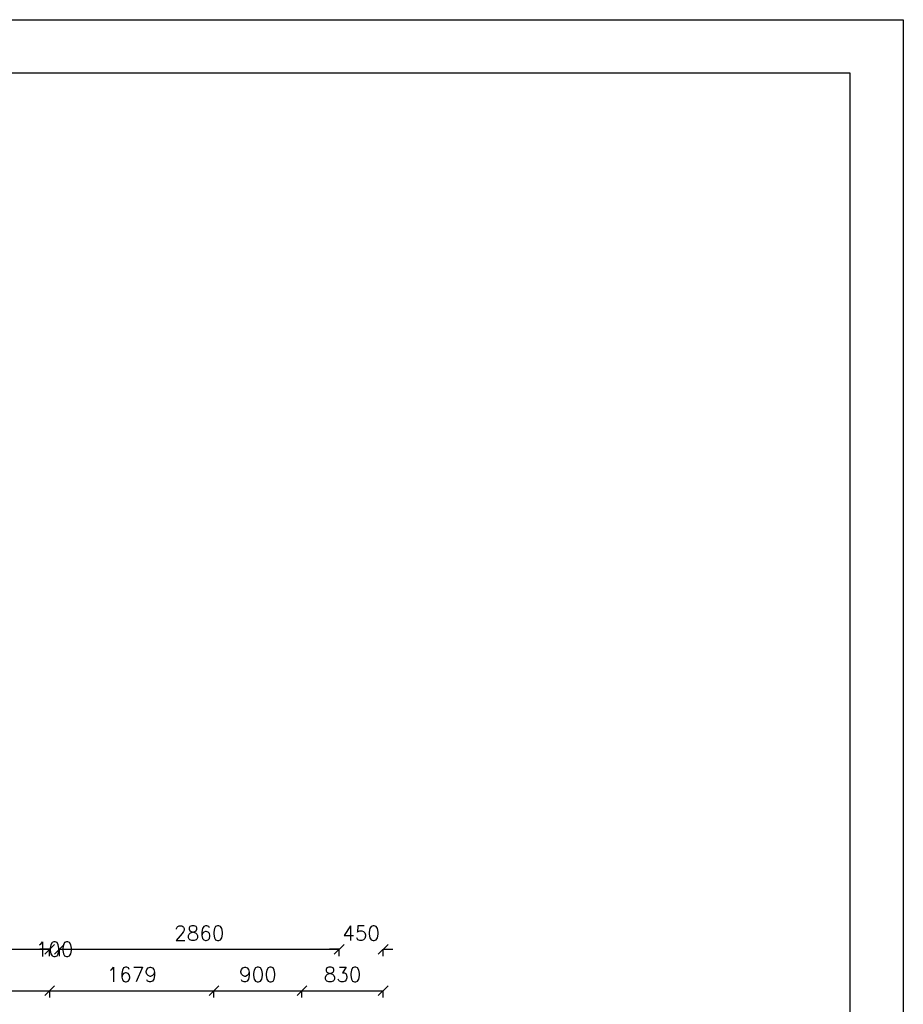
# Model space of a CAD drawing. Header units: millimetres. Extents: x -29041 to 64500, y 110629 to 283923.
# Tile 48 of 49: x 46870 to 55905, y 197174 to 207247. Entities that reach past the tile are written whole.
import ezdxf

# ---------------------------------------------------------------- set-up
doc = ezdxf.new("R2010")
doc.units = ezdxf.units.MM
for name, color, linetype in [('beton', 7, 'Continuous'), ('LC_Rzutnia', 7, 'Continuous'), ('sciany', 7, 'Continuous')]:
    doc.layers.add(name, color=color, linetype=linetype)
doc.layers.add('NIE do druku', color=215, linetype='Continuous', plot=False)
doc.styles.add('TXT 50', font='simplex.shx', dxfattribs={"height": 150})
doc.styles.add('txt150', font='arial.ttf', dxfattribs={"height": 150})
doc.dimstyles.new('wymiary1do50', dxfattribs={"dimtxt": 150, "dimasz": 100, "dimexe": 0.18, "dimexo": 0.066, "dimgap": 90, "dimtad": 1, "dimdec": 0, "dimzin": 0, "dimdsep": 46, "dimtxsty": 'txt150', "dimblk": 'OBLIQUE', "dimcen": 0.09, "dimclrd": 1, "dimclre": 1, "dimadec": 0, "dimazin": 0, "dimtfac": 1, "dimtdec": 0, "dimtix": 1, "dimtofl": 0, "dimtmove": 2, "dimatfit": 3, "dimfxl": 1, "dimtfillclr": 256, "dimtolj": 1, "dimtzin": 0, "dimarcsym": 0})

# ---------------------------------------------------------------- blocks, each defined once
blk = doc.blocks.new('_Oblique')
at = {"layer": 'sciany', "color": 0, "lineweight": -2}
blk.add_line((-0.5, -0.5), (0.5, 0.5), dxfattribs=at)
blk = doc.blocks.new('*D428')
at = {"layer": 'beton', "color": 1, "lineweight": -2}
for p, q in [((44676, 197667), (44676, 197737)), ((44676, 197737), (47176, 197737)), ((47176, 197667), (47176, 197737))]:
    blk.add_line(p, q, dxfattribs=at)
at = {"layer": 'Defpoints', "color": 0}
for p in [(47176, 197737), (44676, 197667), (47176, 197667)]:
    blk.add_point(p, dxfattribs=at)
at = {"layer": 'beton', "color": 1, "lineweight": -2, "xscale": 100, "yscale": 100, "zscale": 100, "rotation": 180}
blk.add_blockref('_Oblique', (44676, 197737), dxfattribs=at)
at = {"layer": 'beton', "color": 1, "lineweight": -2, "xscale": 100, "yscale": 100, "zscale": 100}
blk.add_blockref('_Oblique', (47176, 197737), dxfattribs=at)
at = {"layer": 'beton', "color": 0, "insert": (45926, 197902), "char_height": 150, "attachment_point": 5, "style": 'TXT 50'}
blk.add_mtext('\\A1;2500', dxfattribs=at)
blk = doc.blocks.new('*D429')
at = {"layer": 'beton', "color": 1, "lineweight": -2}
for p, q in [((47176, 197737), (47076, 197737)), ((47176, 197667), (47176, 197737)), ((47276, 197667), (47276, 197737)), ((47276, 197737), (47376, 197737))]:
    blk.add_line(p, q, dxfattribs=at)
at = {"layer": 'Defpoints', "color": 0}
for p in [(47276, 197737), (47176, 197667), (47276, 197667)]:
    blk.add_point(p, dxfattribs=at)
at = {"layer": 'beton', "color": 1, "lineweight": -2, "xscale": 100, "yscale": 100, "zscale": 100}
blk.add_blockref('_Oblique', (47176, 197737), dxfattribs=at)
at = {"layer": 'beton', "color": 1, "lineweight": -2, "xscale": 100, "yscale": 100, "zscale": 100, "rotation": 180}
blk.add_blockref('_Oblique', (47276, 197737), dxfattribs=at)
at = {"layer": 'beton', "color": 0, "insert": (47226, 197737), "char_height": 150, "attachment_point": 5, "style": 'TXT 50'}
blk.add_mtext('\\A1;100', dxfattribs=at)
blk = doc.blocks.new('*D430')
at = {"layer": 'beton', "color": 1, "lineweight": -2}
for p, q in [((47276, 197667), (47276, 197737)), ((47276, 197737), (50136, 197737)), ((50136, 197667), (50136, 197737))]:
    blk.add_line(p, q, dxfattribs=at)
at = {"layer": 'Defpoints', "color": 0}
for p in [(50136, 197737), (47276, 197667), (50136, 197667)]:
    blk.add_point(p, dxfattribs=at)
at = {"layer": 'beton', "color": 1, "lineweight": -2, "xscale": 100, "yscale": 100, "zscale": 100, "rotation": 180}
blk.add_blockref('_Oblique', (47276, 197737), dxfattribs=at)
at = {"layer": 'beton', "color": 1, "lineweight": -2, "xscale": 100, "yscale": 100, "zscale": 100}
blk.add_blockref('_Oblique', (50136, 197737), dxfattribs=at)
at = {"layer": 'beton', "color": 0, "insert": (48706, 197902), "char_height": 150, "attachment_point": 5, "style": 'TXT 50'}
blk.add_mtext('\\A1;2860', dxfattribs=at)
blk = doc.blocks.new('*D431')
at = {"layer": 'beton', "color": 1, "lineweight": -2}
for p, q in [((50136, 197737), (50036, 197737)), ((50136, 197667), (50136, 197737)), ((50586, 197667), (50586, 197737)), ((50586, 197737), (50686, 197737))]:
    blk.add_line(p, q, dxfattribs=at)
at = {"layer": 'Defpoints', "color": 0}
for p in [(50586, 197737), (50136, 197667), (50586, 197667)]:
    blk.add_point(p, dxfattribs=at)
at = {"layer": 'beton', "color": 1, "lineweight": -2, "xscale": 100, "yscale": 100, "zscale": 100}
blk.add_blockref('_Oblique', (50136, 197737), dxfattribs=at)
at = {"layer": 'beton', "color": 1, "lineweight": -2, "xscale": 100, "yscale": 100, "zscale": 100, "rotation": 180}
blk.add_blockref('_Oblique', (50586, 197737), dxfattribs=at)
at = {"layer": 'beton', "color": 0, "insert": (50361, 197902), "char_height": 150, "attachment_point": 5, "style": 'TXT 50'}
blk.add_mtext('\\A1;450', dxfattribs=at)
blk = doc.blocks.new('*D462')
at = {"layer": 'beton', "color": 1, "lineweight": -2}
for p, q in [((45676, 197243), (45676, 197313)), ((45676, 197313), (47177, 197313)), ((47177, 197243), (47177, 197313))]:
    blk.add_line(p, q, dxfattribs=at)
at = {"layer": 'Defpoints', "color": 0}
for p in [(45676, 197243), (47177, 197313), (47177, 197243)]:
    blk.add_point(p, dxfattribs=at)
at = {"layer": 'beton', "color": 1, "lineweight": -2, "xscale": 100, "yscale": 100, "zscale": 100, "rotation": 180}
blk.add_blockref('_Oblique', (45676, 197313), dxfattribs=at)
at = {"layer": 'beton', "color": 1, "lineweight": -2, "xscale": 100, "yscale": 100, "zscale": 100}
blk.add_blockref('_Oblique', (47177, 197313), dxfattribs=at)
at = {"layer": 'beton', "color": 0, "insert": (46426, 197478), "char_height": 150, "attachment_point": 5, "style": 'TXT 50'}
blk.add_mtext('\\A1;1501', dxfattribs=at)
blk = doc.blocks.new('*D463')
at = {"layer": 'beton', "color": 1, "lineweight": -2}
for p, q in [((47177, 197243), (47177, 197313)), ((47177, 197313), (48856, 197313)), ((48856, 197243), (48856, 197313))]:
    blk.add_line(p, q, dxfattribs=at)
at = {"layer": 'Defpoints', "color": 0}
for p in [(47177, 197243), (48856, 197313), (48856, 197243)]:
    blk.add_point(p, dxfattribs=at)
at = {"layer": 'beton', "color": 1, "lineweight": -2, "xscale": 100, "yscale": 100, "zscale": 100, "rotation": 180}
blk.add_blockref('_Oblique', (47177, 197313), dxfattribs=at)
at = {"layer": 'beton', "color": 1, "lineweight": -2, "xscale": 100, "yscale": 100, "zscale": 100}
blk.add_blockref('_Oblique', (48856, 197313), dxfattribs=at)
at = {"layer": 'beton', "color": 0, "insert": (48016, 197478), "char_height": 150, "attachment_point": 5, "style": 'TXT 50'}
blk.add_mtext('\\A1;1679', dxfattribs=at)
blk = doc.blocks.new('*D464')
at = {"layer": 'beton', "color": 1, "lineweight": -2}
for p, q in [((48856, 197243), (48856, 197313)), ((48856, 197313), (49756, 197313)), ((49756, 197243), (49756, 197313))]:
    blk.add_line(p, q, dxfattribs=at)
at = {"layer": 'Defpoints', "color": 0}
for p in [(48856, 197243), (49756, 197313), (49756, 197243)]:
    blk.add_point(p, dxfattribs=at)
at = {"layer": 'beton', "color": 1, "lineweight": -2, "xscale": 100, "yscale": 100, "zscale": 100, "rotation": 180}
blk.add_blockref('_Oblique', (48856, 197313), dxfattribs=at)
at = {"layer": 'beton', "color": 1, "lineweight": -2, "xscale": 100, "yscale": 100, "zscale": 100}
blk.add_blockref('_Oblique', (49756, 197313), dxfattribs=at)
at = {"layer": 'beton', "color": 0, "insert": (49306, 197478), "char_height": 150, "attachment_point": 5, "style": 'TXT 50'}
blk.add_mtext('\\A1;900', dxfattribs=at)
blk = doc.blocks.new('*D465')
at = {"layer": 'beton', "color": 1, "lineweight": -2}
for p, q in [((49756, 197243), (49756, 197313)), ((49756, 197313), (50586, 197313)), ((50586, 197243), (50586, 197313))]:
    blk.add_line(p, q, dxfattribs=at)
at = {"layer": 'Defpoints', "color": 0}
for p in [(49756, 197243), (50586, 197313), (50586, 197243)]:
    blk.add_point(p, dxfattribs=at)
at = {"layer": 'beton', "color": 1, "lineweight": -2, "xscale": 100, "yscale": 100, "zscale": 100, "rotation": 180}
blk.add_blockref('_Oblique', (49756, 197313), dxfattribs=at)
at = {"layer": 'beton', "color": 1, "lineweight": -2, "xscale": 100, "yscale": 100, "zscale": 100}
blk.add_blockref('_Oblique', (50586, 197313), dxfattribs=at)
at = {"layer": 'beton', "color": 0, "insert": (50171, 197478), "char_height": 150, "attachment_point": 5, "style": 'TXT 50'}
blk.add_mtext('\\A1;830', dxfattribs=at)

msp = doc.modelspace()

# ---------------------------------------------------------------- linework, layer by layer
at = {"layer": 'LC_Rzutnia', "lineweight": 30}
msp.add_lwpolyline([(-5355.79639, 206701.39254), (55359.83371, 206701.39254), (55359.83371, 164763.60218), (-5355.79639, 164763.60218)], close=True, dxfattribs=at)
at = {"layer": 'NIE do druku', "lineweight": 30}
msp.add_lwpolyline([(-5900.99506, 207246.5912), (55905.03237, 207246.5912), (55905.03237, 164218.40352), (-5900.99506, 164218.40352)], close=True, dxfattribs=at)

# ---------------------------------------------------------------- dimensions: what is measured, and where the dimension line sits
at = {"layer": 'beton'}
for base, p1, p2, picture, middle in [((47175.62308, 197737.10247), (44675.62308, 197667.10247), (47175.62308, 197667.10247), '*D428', (45925.62308, 197902.10247)), ((50135.58604, 197737.10247), (47275.62308, 197667.10247), (50135.58604, 197667.10247), '*D430', (48705.60456, 197902.10247)), ((50585.58604, 197737.10247), (50135.58604, 197667.10247), (50585.58604, 197667.10247), '*D431', (50360.58604, 197902.10247)), ((47176.61838, 197312.59047), (45675.62308, 197242.59047), (47176.61838, 197242.59047), '*D462', (46426.12073, 197477.59047)), ((48855.62308, 197312.59047), (47176.61838, 197242.59047), (48855.62308, 197242.59047), '*D463', (48016.12073, 197477.59047)), ((49755.62308, 197312.59047), (48855.62308, 197242.59047), (49755.62308, 197242.59047), '*D464', (49305.62308, 197477.59047)), ((50585.58604, 197312.59047), (49755.62308, 197242.59047), (50585.58604, 197242.59047), '*D465', (50170.60456, 197477.59047))]:
    dim = msp.add_linear_dim(base=base, p1=p1, p2=p2, dimstyle='wymiary1do50', override={"dimtxsty": 'TXT 50'}, dxfattribs=at)
    dim.commit()
    dim.dimension.update_dxf_attribs({"geometry": picture, "text_midpoint": middle})
dim = msp.add_linear_dim(base=(47275.62308, 197737.10247), p1=(47175.62308, 197667.10247), p2=(47275.62308, 197667.10247), dimstyle='wymiary1do50', override={"dimtxsty": 'TXT 50'}, dxfattribs=at)
dim.commit()
dim.dimension.update_dxf_attribs({"geometry": '*D429', "text_midpoint": (47225.62308, 197737.10247), "dimtype": 160})

doc.saveas('drawing.dxf')
